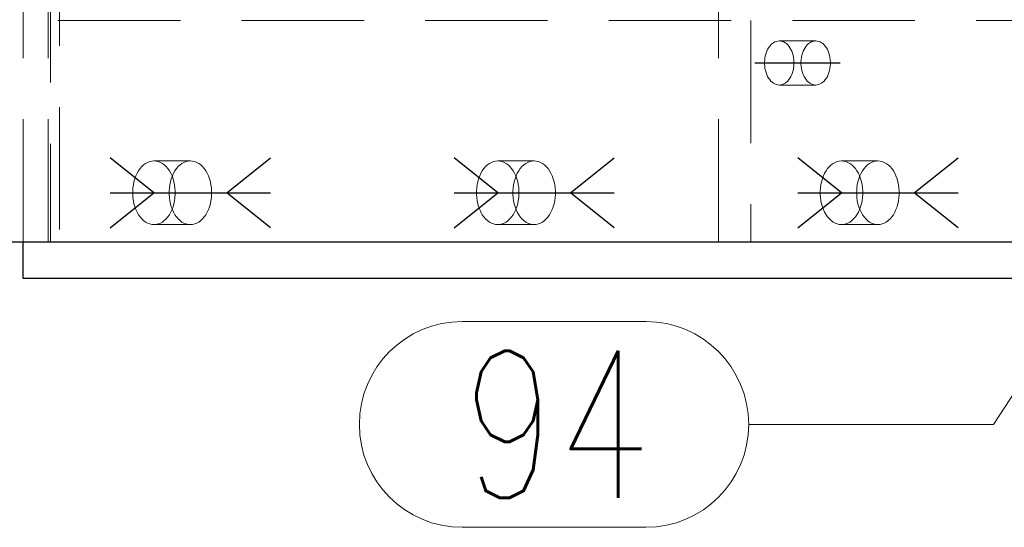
# Model space of a CAD drawing. Header units: millimetres. Extents: x 3528 to 4122, y 12541 to 12988.
# Tile 41 of 47: x 3917 to 3937, y 12838 to 12848. Entities that reach past the tile are written whole.
import ezdxf

# ---------------------------------------------------------------- set-up
doc = ezdxf.new("R2010")
doc.units = ezdxf.units.MM
doc.header["$LTSCALE"] = 10
doc.linetypes.add('HIDDEN', pattern=[0.375, 0.25, -0.125])
doc.linetypes.add('MITTE', pattern=[2, 1.25, -0.25, 0.25, -0.25])
for name, color, linetype in [('PS_BOLT', 4, 'Continuous'), ('PS_MID', 5, 'MITTE'), ('PS_SHAPE', 3, 'Continuous')]:
    doc.layers.add(name, color=color, linetype=linetype)
for name, color, linetype, lineweight in [('PS_Hidden', 2, 'HIDDEN', 9), ('PS_Pos', 1, 'Continuous', 15), ('PS_SOLID', 7, 'Continuous', 30)]:
    doc.layers.add(name, color=color, linetype=linetype, lineweight=lineweight)
doc.styles.add('simplex', font='simplex.shx', dxfattribs={"width": 0.75})

# ---------------------------------------------------------------- blocks, each defined once
blk = doc.blocks.new('*X244')
at = {"color": 30, "linetype": 'Continuous'}
for p, q in [((3926.311, 12844.568), (3925.419, 12845.282)), ((3927.799, 12844.568), (3928.691, 12845.282)), ((3925.419, 12843.854), (3926.311, 12844.568)), ((3925.419, 12844.568), (3928.691, 12844.568)), ((3928.691, 12843.854), (3927.799, 12844.568))]:
    blk.add_line(p, q, dxfattribs=at)
blk = doc.blocks.new('*X245')
at = {"layer": 'PS_Hidden', "color": 2, "linetype": 'HIDDEN'}
for p, q in [((3917.361, 12853.818), (3917.361, 12842.818)), ((3916.618, 12843.568), (3916.618, 12853.068)), ((3917.132, 12843.568), (3917.132, 12853.068)), ((3917.18, 12853.068), (3917.18, 12843.568)), ((3930.821, 12843.568), (3930.821, 12853.068)), ((3699.831, 12848.083), (3950.391, 12848.083)), ((3931.477, 12848.083), (3931.477, 12843.568)), ((3932, 12847.659), (3932.03, 12847.666)), ((3932.03, 12847.666), (3932.061, 12847.668)), ((3932.061, 12847.668), (3932.091, 12847.666)), ((3932.804, 12847.668), (3932.061, 12847.668)), ((3932.091, 12847.666), (3932.121, 12847.659)), ((3932.774, 12847.666), (3932.744, 12847.659)), ((3932.804, 12847.668), (3932.774, 12847.666)), ((3932.835, 12847.666), (3932.804, 12847.668)), ((3932.865, 12847.659), (3932.835, 12847.666)), ((3931.805, 12847.456), (3931.823, 12847.494)), ((3931.823, 12847.494), (3931.843, 12847.528)), ((3931.843, 12847.528), (3931.865, 12847.56)), ((3931.865, 12847.56), (3931.889, 12847.588)), ((3931.889, 12847.588), (3931.915, 12847.612)), ((3931.915, 12847.612), (3931.942, 12847.632)), ((3931.942, 12847.632), (3931.971, 12847.648)), ((3931.971, 12847.648), (3932, 12847.659)), ((3932.121, 12847.659), (3932.151, 12847.648)), ((3932.151, 12847.648), (3932.179, 12847.632)), ((3932.179, 12847.632), (3932.207, 12847.612)), ((3932.207, 12847.612), (3932.233, 12847.588)), ((3932.233, 12847.588), (3932.257, 12847.56)), ((3932.257, 12847.56), (3932.279, 12847.528)), ((3932.279, 12847.528), (3932.299, 12847.494)), ((3932.299, 12847.494), (3932.316, 12847.456)), ((3932.567, 12847.494), (3932.549, 12847.456)), ((3932.586, 12847.528), (3932.567, 12847.494)), ((3932.608, 12847.56), (3932.586, 12847.528)), ((3932.633, 12847.588), (3932.608, 12847.56)), ((3932.658, 12847.612), (3932.633, 12847.588)), ((3932.686, 12847.632), (3932.658, 12847.612)), ((3932.714, 12847.648), (3932.686, 12847.632)), ((3932.744, 12847.659), (3932.714, 12847.648)), ((3932.894, 12847.648), (3932.865, 12847.659)), ((3932.923, 12847.632), (3932.894, 12847.648)), ((3932.95, 12847.612), (3932.923, 12847.632)), ((3932.976, 12847.588), (3932.95, 12847.612)), ((3933, 12847.56), (3932.976, 12847.588)), ((3933.022, 12847.528), (3933, 12847.56)), ((3933.042, 12847.494), (3933.022, 12847.528)), ((3933.06, 12847.456), (3933.042, 12847.494)), ((3931.76, 12847.241), (3931.763, 12847.286)), ((3931.763, 12847.286), (3931.769, 12847.331)), ((3931.769, 12847.331), (3931.779, 12847.375)), ((3931.779, 12847.375), (3931.791, 12847.416)), ((3931.791, 12847.416), (3931.805, 12847.456)), ((3932.316, 12847.456), (3932.331, 12847.416)), ((3932.331, 12847.416), (3932.343, 12847.375)), ((3932.343, 12847.375), (3932.352, 12847.331)), ((3932.352, 12847.331), (3932.358, 12847.286)), ((3932.358, 12847.286), (3932.361, 12847.241)), ((3932.507, 12847.286), (3932.504, 12847.241)), ((3932.513, 12847.331), (3932.507, 12847.286)), ((3932.522, 12847.375), (3932.513, 12847.331)), ((3932.534, 12847.416), (3932.522, 12847.375)), ((3932.549, 12847.456), (3932.534, 12847.416)), ((3933.074, 12847.416), (3933.06, 12847.456)), ((3933.087, 12847.375), (3933.074, 12847.416)), ((3933.096, 12847.331), (3933.087, 12847.375)), ((3933.102, 12847.286), (3933.096, 12847.331)), ((3933.105, 12847.241), (3933.102, 12847.286)), ((3931.76, 12847.196), (3931.76, 12847.241)), ((3931.763, 12847.15), (3931.76, 12847.196)), ((3931.769, 12847.106), (3931.763, 12847.15)), ((3931.779, 12847.062), (3931.769, 12847.106)), ((3932.352, 12847.106), (3932.343, 12847.062)), ((3932.358, 12847.15), (3932.352, 12847.106)), ((3932.361, 12847.196), (3932.358, 12847.15)), ((3932.361, 12847.241), (3932.361, 12847.196)), ((3932.504, 12847.241), (3932.504, 12847.196)), ((3932.504, 12847.196), (3932.507, 12847.15)), ((3932.507, 12847.15), (3932.513, 12847.106)), ((3932.513, 12847.106), (3932.522, 12847.062)), ((3933.087, 12847.062), (3933.096, 12847.106)), ((3933.096, 12847.106), (3933.102, 12847.15)), ((3933.102, 12847.15), (3933.105, 12847.196)), ((3933.105, 12847.196), (3933.105, 12847.241)), ((3931.791, 12847.02), (3931.779, 12847.062)), ((3931.805, 12846.98), (3931.791, 12847.02)), ((3931.823, 12846.943), (3931.805, 12846.98)), ((3931.843, 12846.908), (3931.823, 12846.943)), ((3931.865, 12846.877), (3931.843, 12846.908)), ((3931.889, 12846.849), (3931.865, 12846.877)), ((3932.257, 12846.877), (3932.233, 12846.849)), ((3932.279, 12846.908), (3932.257, 12846.877)), ((3932.299, 12846.943), (3932.279, 12846.908)), ((3932.316, 12846.98), (3932.299, 12846.943)), ((3932.331, 12847.02), (3932.316, 12846.98)), ((3932.343, 12847.062), (3932.331, 12847.02)), ((3932.522, 12847.062), (3932.534, 12847.02)), ((3932.534, 12847.02), (3932.549, 12846.98)), ((3932.549, 12846.98), (3932.567, 12846.943)), ((3932.567, 12846.943), (3932.586, 12846.908)), ((3932.586, 12846.908), (3932.608, 12846.877)), ((3932.608, 12846.877), (3932.633, 12846.849)), ((3932.976, 12846.849), (3933, 12846.877)), ((3933, 12846.877), (3933.022, 12846.908)), ((3933.022, 12846.908), (3933.042, 12846.943)), ((3933.042, 12846.943), (3933.06, 12846.98)), ((3933.06, 12846.98), (3933.074, 12847.02)), ((3933.074, 12847.02), (3933.087, 12847.062)), ((3931.915, 12846.825), (3931.889, 12846.849)), ((3931.942, 12846.805), (3931.915, 12846.825)), ((3931.971, 12846.789), (3931.942, 12846.805)), ((3932, 12846.778), (3931.971, 12846.789)), ((3932.03, 12846.771), (3932, 12846.778)), ((3932.061, 12846.768), (3932.03, 12846.771)), ((3932.091, 12846.771), (3932.061, 12846.768)), ((3932.804, 12846.768), (3932.061, 12846.768)), ((3932.121, 12846.778), (3932.091, 12846.771)), ((3932.151, 12846.789), (3932.121, 12846.778)), ((3932.179, 12846.805), (3932.151, 12846.789)), ((3932.207, 12846.825), (3932.179, 12846.805)), ((3932.233, 12846.849), (3932.207, 12846.825)), ((3932.633, 12846.849), (3932.658, 12846.825)), ((3932.658, 12846.825), (3932.686, 12846.805)), ((3932.686, 12846.805), (3932.714, 12846.789)), ((3932.714, 12846.789), (3932.744, 12846.778)), ((3932.744, 12846.778), (3932.774, 12846.771)), ((3932.774, 12846.771), (3932.804, 12846.768)), ((3932.804, 12846.768), (3932.835, 12846.771)), ((3932.835, 12846.771), (3932.865, 12846.778)), ((3932.865, 12846.778), (3932.894, 12846.789)), ((3932.894, 12846.789), (3932.923, 12846.805)), ((3932.923, 12846.805), (3932.95, 12846.825)), ((3932.95, 12846.825), (3932.976, 12846.849)), ((3918.977, 12845.016), (3919.009, 12845.062)), ((3919.009, 12845.062), (3919.043, 12845.102)), ((3919.043, 12845.102), (3919.081, 12845.137)), ((3919.081, 12845.137), (3919.12, 12845.166)), ((3919.12, 12845.166), (3919.162, 12845.188)), ((3919.162, 12845.188), (3919.204, 12845.205)), ((3919.204, 12845.205), (3919.248, 12845.215)), ((3919.248, 12845.215), (3919.292, 12845.218)), ((3919.292, 12845.218), (3919.336, 12845.215)), ((3920.035, 12845.218), (3919.292, 12845.218)), ((3919.336, 12845.215), (3919.379, 12845.205)), ((3919.379, 12845.205), (3919.422, 12845.188)), ((3919.422, 12845.188), (3919.463, 12845.166)), ((3919.463, 12845.166), (3919.503, 12845.137)), ((3919.503, 12845.137), (3919.54, 12845.102)), ((3919.54, 12845.102), (3919.575, 12845.062)), ((3919.575, 12845.062), (3919.607, 12845.016)), ((3919.752, 12845.062), (3919.72, 12845.016)), ((3919.787, 12845.102), (3919.752, 12845.062)), ((3919.825, 12845.137), (3919.787, 12845.102)), ((3919.864, 12845.166), (3919.825, 12845.137)), ((3919.905, 12845.188), (3919.864, 12845.166)), ((3919.948, 12845.205), (3919.905, 12845.188)), ((3919.991, 12845.215), (3919.948, 12845.205)), ((3920.035, 12845.218), (3919.991, 12845.215)), ((3920.079, 12845.215), (3920.035, 12845.218)), ((3920.123, 12845.205), (3920.079, 12845.215)), ((3920.165, 12845.188), (3920.123, 12845.205)), ((3920.207, 12845.166), (3920.165, 12845.188)), ((3920.246, 12845.137), (3920.207, 12845.166)), ((3920.284, 12845.102), (3920.246, 12845.137)), ((3920.318, 12845.062), (3920.284, 12845.102)), ((3920.35, 12845.016), (3920.318, 12845.062)), ((3925.996, 12845.016), (3926.028, 12845.062)), ((3926.028, 12845.062), (3926.063, 12845.102)), ((3926.063, 12845.102), (3926.1, 12845.137)), ((3926.1, 12845.137), (3926.14, 12845.166)), ((3926.14, 12845.166), (3926.181, 12845.188)), ((3926.181, 12845.188), (3926.224, 12845.205)), ((3926.224, 12845.205), (3926.267, 12845.215)), ((3926.267, 12845.215), (3926.311, 12845.218)), ((3926.311, 12845.218), (3926.355, 12845.215)), ((3927.055, 12845.218), (3926.311, 12845.218)), ((3926.355, 12845.215), (3926.399, 12845.205)), ((3926.399, 12845.205), (3926.441, 12845.188)), ((3926.441, 12845.188), (3926.483, 12845.166)), ((3926.483, 12845.166), (3926.522, 12845.137)), ((3926.522, 12845.137), (3926.56, 12845.102)), ((3926.56, 12845.102), (3926.594, 12845.062)), ((3926.594, 12845.062), (3926.626, 12845.016)), ((3926.772, 12845.062), (3926.74, 12845.016)), ((3926.807, 12845.102), (3926.772, 12845.062)), ((3926.844, 12845.137), (3926.807, 12845.102)), ((3926.884, 12845.166), (3926.844, 12845.137)), ((3926.925, 12845.188), (3926.884, 12845.166)), ((3926.968, 12845.205), (3926.925, 12845.188)), ((3927.011, 12845.215), (3926.968, 12845.205)), ((3927.055, 12845.218), (3927.011, 12845.215)), ((3927.099, 12845.215), (3927.055, 12845.218)), ((3927.142, 12845.205), (3927.099, 12845.215)), ((3927.185, 12845.188), (3927.142, 12845.205)), ((3927.226, 12845.166), (3927.185, 12845.188)), ((3927.266, 12845.137), (3927.226, 12845.166)), ((3927.303, 12845.102), (3927.266, 12845.137)), ((3927.338, 12845.062), (3927.303, 12845.102)), ((3927.37, 12845.016), (3927.338, 12845.062)), ((3933.016, 12845.016), (3933.048, 12845.062)), ((3933.048, 12845.062), (3933.083, 12845.102)), ((3933.083, 12845.102), (3933.12, 12845.137)), ((3933.12, 12845.137), (3933.16, 12845.166)), ((3933.16, 12845.166), (3933.201, 12845.188)), ((3933.201, 12845.188), (3933.243, 12845.205)), ((3933.243, 12845.205), (3933.287, 12845.215)), ((3933.287, 12845.215), (3933.331, 12845.218)), ((3933.331, 12845.218), (3933.375, 12845.215)), ((3934.075, 12845.218), (3933.331, 12845.218)), ((3933.375, 12845.215), (3933.418, 12845.205)), ((3933.418, 12845.205), (3933.461, 12845.188)), ((3933.461, 12845.188), (3933.502, 12845.166)), ((3933.502, 12845.166), (3933.542, 12845.137)), ((3933.542, 12845.137), (3933.579, 12845.102)), ((3933.579, 12845.102), (3933.614, 12845.062)), ((3933.614, 12845.062), (3933.646, 12845.016)), ((3933.792, 12845.062), (3933.76, 12845.016)), ((3933.826, 12845.102), (3933.792, 12845.062)), ((3933.864, 12845.137), (3933.826, 12845.102)), ((3933.903, 12845.166), (3933.864, 12845.137)), ((3933.945, 12845.188), (3933.903, 12845.166)), ((3933.987, 12845.205), (3933.945, 12845.188)), ((3934.031, 12845.215), (3933.987, 12845.205)), ((3934.075, 12845.218), (3934.031, 12845.215)), ((3934.119, 12845.215), (3934.075, 12845.218)), ((3934.162, 12845.205), (3934.119, 12845.215)), ((3934.205, 12845.188), (3934.162, 12845.205)), ((3934.246, 12845.166), (3934.205, 12845.188)), ((3934.286, 12845.137), (3934.246, 12845.166)), ((3934.323, 12845.102), (3934.286, 12845.137)), ((3934.358, 12845.062), (3934.323, 12845.102)), ((3934.39, 12845.016), (3934.358, 12845.062)), ((3918.884, 12844.794), (3918.902, 12844.855)), ((3918.902, 12844.855), (3918.923, 12844.912)), ((3918.923, 12844.912), (3918.948, 12844.966)), ((3918.948, 12844.966), (3918.977, 12845.016)), ((3919.607, 12845.016), (3919.635, 12844.966)), ((3919.645, 12844.855), (3919.628, 12844.794)), ((3919.635, 12844.966), (3919.661, 12844.912)), ((3919.667, 12844.912), (3919.645, 12844.855)), ((3919.661, 12844.912), (3919.682, 12844.855)), ((3919.692, 12844.966), (3919.667, 12844.912)), ((3919.682, 12844.855), (3919.699, 12844.794)), ((3919.72, 12845.016), (3919.692, 12844.966)), ((3920.379, 12844.966), (3920.35, 12845.016)), ((3920.404, 12844.912), (3920.379, 12844.966)), ((3920.426, 12844.855), (3920.404, 12844.912)), ((3920.443, 12844.794), (3920.426, 12844.855)), ((3925.904, 12844.794), (3925.921, 12844.855)), ((3925.921, 12844.855), (3925.943, 12844.912)), ((3925.943, 12844.912), (3925.968, 12844.966)), ((3925.968, 12844.966), (3925.996, 12845.016)), ((3926.626, 12845.016), (3926.655, 12844.966)), ((3926.665, 12844.855), (3926.648, 12844.794)), ((3926.655, 12844.966), (3926.68, 12844.912)), ((3926.686, 12844.912), (3926.665, 12844.855)), ((3926.68, 12844.912), (3926.701, 12844.855)), ((3926.711, 12844.966), (3926.686, 12844.912)), ((3926.701, 12844.855), (3926.719, 12844.794)), ((3926.74, 12845.016), (3926.711, 12844.966)), ((3927.399, 12844.966), (3927.37, 12845.016)), ((3927.424, 12844.912), (3927.399, 12844.966)), ((3927.445, 12844.855), (3927.424, 12844.912)), ((3927.463, 12844.794), (3927.445, 12844.855)), ((3932.923, 12844.794), (3932.941, 12844.855)), ((3932.941, 12844.855), (3932.962, 12844.912)), ((3932.962, 12844.912), (3932.987, 12844.966)), ((3932.987, 12844.966), (3933.016, 12845.016)), ((3933.646, 12845.016), (3933.675, 12844.966)), ((3933.684, 12844.855), (3933.667, 12844.794)), ((3933.675, 12844.966), (3933.7, 12844.912)), ((3933.706, 12844.912), (3933.684, 12844.855)), ((3933.7, 12844.912), (3933.721, 12844.855)), ((3933.731, 12844.966), (3933.706, 12844.912)), ((3933.721, 12844.855), (3933.738, 12844.794)), ((3933.76, 12845.016), (3933.731, 12844.966)), ((3934.418, 12844.966), (3934.39, 12845.016)), ((3934.443, 12844.912), (3934.418, 12844.966)), ((3934.465, 12844.855), (3934.443, 12844.912)), ((3934.482, 12844.794), (3934.465, 12844.855)), ((3918.858, 12844.601), (3918.862, 12844.667)), ((3918.862, 12844.667), (3918.871, 12844.731)), ((3918.871, 12844.731), (3918.884, 12844.794)), ((3919.606, 12844.667), (3919.601, 12844.601)), ((3919.615, 12844.731), (3919.606, 12844.667)), ((3919.628, 12844.794), (3919.615, 12844.731)), ((3919.699, 12844.794), (3919.712, 12844.731)), ((3919.712, 12844.731), (3919.721, 12844.667)), ((3919.721, 12844.667), (3919.726, 12844.601)), ((3920.456, 12844.731), (3920.443, 12844.794)), ((3920.465, 12844.667), (3920.456, 12844.731)), ((3920.469, 12844.601), (3920.465, 12844.667)), ((3925.877, 12844.601), (3925.882, 12844.667)), ((3925.882, 12844.667), (3925.891, 12844.731)), ((3925.891, 12844.731), (3925.904, 12844.794)), ((3926.625, 12844.667), (3926.621, 12844.601)), ((3926.634, 12844.731), (3926.625, 12844.667)), ((3926.648, 12844.794), (3926.634, 12844.731)), ((3926.719, 12844.794), (3926.732, 12844.731)), ((3926.732, 12844.731), (3926.741, 12844.667)), ((3926.741, 12844.667), (3926.745, 12844.601)), ((3927.476, 12844.731), (3927.463, 12844.794)), ((3927.485, 12844.667), (3927.476, 12844.731)), ((3927.489, 12844.601), (3927.485, 12844.667)), ((3932.897, 12844.601), (3932.901, 12844.667)), ((3932.901, 12844.667), (3932.91, 12844.731)), ((3932.91, 12844.731), (3932.923, 12844.794)), ((3933.645, 12844.667), (3933.641, 12844.601)), ((3933.654, 12844.731), (3933.645, 12844.667)), ((3933.667, 12844.794), (3933.654, 12844.731)), ((3933.738, 12844.794), (3933.752, 12844.731)), ((3933.752, 12844.731), (3933.76, 12844.667)), ((3933.76, 12844.667), (3933.765, 12844.601)), ((3934.495, 12844.731), (3934.482, 12844.794)), ((3934.504, 12844.667), (3934.495, 12844.731)), ((3934.509, 12844.601), (3934.504, 12844.667)), ((3918.858, 12844.535), (3918.858, 12844.601)), ((3918.862, 12844.47), (3918.858, 12844.535)), ((3918.871, 12844.405), (3918.862, 12844.47)), ((3919.601, 12844.601), (3919.601, 12844.535)), ((3919.601, 12844.535), (3919.606, 12844.47)), ((3919.606, 12844.47), (3919.615, 12844.405)), ((3919.721, 12844.47), (3919.712, 12844.405)), ((3919.726, 12844.535), (3919.721, 12844.47)), ((3919.726, 12844.601), (3919.726, 12844.535)), ((3920.456, 12844.405), (3920.465, 12844.47)), ((3920.465, 12844.47), (3920.469, 12844.535)), ((3920.469, 12844.535), (3920.469, 12844.601)), ((3925.877, 12844.535), (3925.877, 12844.601)), ((3925.882, 12844.47), (3925.877, 12844.535)), ((3925.891, 12844.405), (3925.882, 12844.47)), ((3926.621, 12844.601), (3926.621, 12844.535)), ((3926.621, 12844.535), (3926.625, 12844.47)), ((3926.625, 12844.47), (3926.634, 12844.405)), ((3926.741, 12844.47), (3926.732, 12844.405)), ((3926.745, 12844.535), (3926.741, 12844.47)), ((3926.745, 12844.601), (3926.745, 12844.535)), ((3927.476, 12844.405), (3927.485, 12844.47)), ((3927.485, 12844.47), (3927.489, 12844.535)), ((3927.489, 12844.535), (3927.489, 12844.601)), ((3932.897, 12844.535), (3932.897, 12844.601)), ((3932.901, 12844.47), (3932.897, 12844.535)), ((3932.91, 12844.405), (3932.901, 12844.47)), ((3933.641, 12844.601), (3933.641, 12844.535)), ((3933.641, 12844.535), (3933.645, 12844.47)), ((3933.645, 12844.47), (3933.654, 12844.405)), ((3933.76, 12844.47), (3933.752, 12844.405)), ((3933.765, 12844.535), (3933.76, 12844.47)), ((3933.765, 12844.601), (3933.765, 12844.535)), ((3934.495, 12844.405), (3934.504, 12844.47)), ((3934.504, 12844.47), (3934.509, 12844.535)), ((3934.509, 12844.535), (3934.509, 12844.601)), ((3918.884, 12844.343), (3918.871, 12844.405)), ((3918.902, 12844.282), (3918.884, 12844.343)), ((3918.923, 12844.224), (3918.902, 12844.282)), ((3919.615, 12844.405), (3919.628, 12844.343)), ((3919.628, 12844.343), (3919.645, 12844.282)), ((3919.645, 12844.282), (3919.667, 12844.224)), ((3919.682, 12844.282), (3919.661, 12844.224)), ((3919.699, 12844.343), (3919.682, 12844.282)), ((3919.712, 12844.405), (3919.699, 12844.343)), ((3920.404, 12844.224), (3920.426, 12844.282)), ((3920.426, 12844.282), (3920.443, 12844.343)), ((3920.443, 12844.343), (3920.456, 12844.405)), ((3925.904, 12844.343), (3925.891, 12844.405)), ((3925.921, 12844.282), (3925.904, 12844.343)), ((3925.943, 12844.224), (3925.921, 12844.282)), ((3926.634, 12844.405), (3926.648, 12844.343)), ((3926.648, 12844.343), (3926.665, 12844.282)), ((3926.665, 12844.282), (3926.686, 12844.224)), ((3926.701, 12844.282), (3926.68, 12844.224)), ((3926.719, 12844.343), (3926.701, 12844.282)), ((3926.732, 12844.405), (3926.719, 12844.343)), ((3927.424, 12844.224), (3927.445, 12844.282)), ((3927.445, 12844.282), (3927.463, 12844.343)), ((3927.463, 12844.343), (3927.476, 12844.405)), ((3932.923, 12844.343), (3932.91, 12844.405)), ((3932.941, 12844.282), (3932.923, 12844.343)), ((3932.962, 12844.224), (3932.941, 12844.282)), ((3933.654, 12844.405), (3933.667, 12844.343)), ((3933.667, 12844.343), (3933.684, 12844.282)), ((3933.684, 12844.282), (3933.706, 12844.224)), ((3933.721, 12844.282), (3933.7, 12844.224)), ((3933.738, 12844.343), (3933.721, 12844.282)), ((3933.752, 12844.405), (3933.738, 12844.343)), ((3934.443, 12844.224), (3934.465, 12844.282)), ((3934.465, 12844.282), (3934.482, 12844.343)), ((3934.482, 12844.343), (3934.495, 12844.405)), ((3918.948, 12844.17), (3918.923, 12844.224)), ((3918.977, 12844.12), (3918.948, 12844.17)), ((3919.009, 12844.075), (3918.977, 12844.12)), ((3919.043, 12844.035), (3919.009, 12844.075)), ((3919.575, 12844.075), (3919.54, 12844.035)), ((3919.607, 12844.12), (3919.575, 12844.075)), ((3919.635, 12844.17), (3919.607, 12844.12)), ((3919.661, 12844.224), (3919.635, 12844.17)), ((3919.667, 12844.224), (3919.692, 12844.17)), ((3919.692, 12844.17), (3919.72, 12844.12)), ((3919.72, 12844.12), (3919.752, 12844.075)), ((3919.752, 12844.075), (3919.787, 12844.035)), ((3920.284, 12844.035), (3920.318, 12844.075)), ((3920.318, 12844.075), (3920.35, 12844.12)), ((3920.35, 12844.12), (3920.379, 12844.17)), ((3920.379, 12844.17), (3920.404, 12844.224)), ((3925.968, 12844.17), (3925.943, 12844.224)), ((3925.996, 12844.12), (3925.968, 12844.17)), ((3926.028, 12844.075), (3925.996, 12844.12)), ((3926.063, 12844.035), (3926.028, 12844.075)), ((3926.594, 12844.075), (3926.56, 12844.035)), ((3926.626, 12844.12), (3926.594, 12844.075)), ((3926.655, 12844.17), (3926.626, 12844.12)), ((3926.68, 12844.224), (3926.655, 12844.17)), ((3926.686, 12844.224), (3926.711, 12844.17)), ((3926.711, 12844.17), (3926.74, 12844.12)), ((3926.74, 12844.12), (3926.772, 12844.075)), ((3926.772, 12844.075), (3926.807, 12844.035)), ((3927.303, 12844.035), (3927.338, 12844.075)), ((3927.338, 12844.075), (3927.37, 12844.12)), ((3927.37, 12844.12), (3927.399, 12844.17)), ((3927.399, 12844.17), (3927.424, 12844.224)), ((3932.987, 12844.17), (3932.962, 12844.224)), ((3933.016, 12844.12), (3932.987, 12844.17)), ((3933.048, 12844.075), (3933.016, 12844.12)), ((3933.083, 12844.035), (3933.048, 12844.075)), ((3933.614, 12844.075), (3933.579, 12844.035)), ((3933.646, 12844.12), (3933.614, 12844.075)), ((3933.675, 12844.17), (3933.646, 12844.12)), ((3933.7, 12844.224), (3933.675, 12844.17)), ((3933.706, 12844.224), (3933.731, 12844.17)), ((3933.731, 12844.17), (3933.76, 12844.12)), ((3933.76, 12844.12), (3933.792, 12844.075)), ((3933.792, 12844.075), (3933.826, 12844.035)), ((3934.323, 12844.035), (3934.358, 12844.075)), ((3934.358, 12844.075), (3934.39, 12844.12)), ((3934.39, 12844.12), (3934.418, 12844.17)), ((3934.418, 12844.17), (3934.443, 12844.224)), ((3919.081, 12844), (3919.043, 12844.035)), ((3919.12, 12843.971), (3919.081, 12844)), ((3919.162, 12843.948), (3919.12, 12843.971)), ((3919.204, 12843.932), (3919.162, 12843.948)), ((3919.248, 12843.922), (3919.204, 12843.932)), ((3919.292, 12843.918), (3919.248, 12843.922)), ((3919.336, 12843.922), (3919.292, 12843.918)), ((3920.035, 12843.918), (3919.292, 12843.918)), ((3919.379, 12843.932), (3919.336, 12843.922)), ((3919.422, 12843.948), (3919.379, 12843.932)), ((3919.463, 12843.971), (3919.422, 12843.948)), ((3919.503, 12844), (3919.463, 12843.971)), ((3919.54, 12844.035), (3919.503, 12844)), ((3919.787, 12844.035), (3919.825, 12844)), ((3919.825, 12844), (3919.864, 12843.971)), ((3919.864, 12843.971), (3919.905, 12843.948)), ((3919.905, 12843.948), (3919.948, 12843.932)), ((3919.948, 12843.932), (3919.991, 12843.922)), ((3919.991, 12843.922), (3920.035, 12843.918)), ((3920.035, 12843.918), (3920.079, 12843.922)), ((3920.079, 12843.922), (3920.123, 12843.932)), ((3920.123, 12843.932), (3920.165, 12843.948)), ((3920.165, 12843.948), (3920.207, 12843.971)), ((3920.207, 12843.971), (3920.246, 12844)), ((3920.246, 12844), (3920.284, 12844.035)), ((3926.1, 12844), (3926.063, 12844.035)), ((3926.14, 12843.971), (3926.1, 12844)), ((3926.181, 12843.948), (3926.14, 12843.971)), ((3926.224, 12843.932), (3926.181, 12843.948)), ((3926.267, 12843.922), (3926.224, 12843.932)), ((3926.311, 12843.918), (3926.267, 12843.922)), ((3926.355, 12843.922), (3926.311, 12843.918)), ((3927.055, 12843.918), (3926.311, 12843.918)), ((3926.399, 12843.932), (3926.355, 12843.922)), ((3926.441, 12843.948), (3926.399, 12843.932)), ((3926.483, 12843.971), (3926.441, 12843.948)), ((3926.522, 12844), (3926.483, 12843.971)), ((3926.56, 12844.035), (3926.522, 12844)), ((3926.807, 12844.035), (3926.844, 12844)), ((3926.844, 12844), (3926.884, 12843.971)), ((3926.884, 12843.971), (3926.925, 12843.948)), ((3926.925, 12843.948), (3926.968, 12843.932)), ((3926.968, 12843.932), (3927.011, 12843.922)), ((3927.011, 12843.922), (3927.055, 12843.918)), ((3927.055, 12843.918), (3927.099, 12843.922)), ((3927.099, 12843.922), (3927.142, 12843.932)), ((3927.142, 12843.932), (3927.185, 12843.948)), ((3927.185, 12843.948), (3927.226, 12843.971)), ((3927.226, 12843.971), (3927.266, 12844)), ((3927.266, 12844), (3927.303, 12844.035)), ((3933.12, 12844), (3933.083, 12844.035)), ((3933.16, 12843.971), (3933.12, 12844)), ((3933.201, 12843.948), (3933.16, 12843.971)), ((3933.243, 12843.932), (3933.201, 12843.948)), ((3933.287, 12843.922), (3933.243, 12843.932)), ((3933.331, 12843.918), (3933.287, 12843.922)), ((3933.375, 12843.922), (3933.331, 12843.918)), ((3934.075, 12843.918), (3933.331, 12843.918)), ((3933.418, 12843.932), (3933.375, 12843.922)), ((3933.461, 12843.948), (3933.418, 12843.932)), ((3933.502, 12843.971), (3933.461, 12843.948)), ((3933.542, 12844), (3933.502, 12843.971)), ((3933.579, 12844.035), (3933.542, 12844)), ((3933.826, 12844.035), (3933.864, 12844)), ((3933.864, 12844), (3933.903, 12843.971)), ((3933.903, 12843.971), (3933.945, 12843.948)), ((3933.945, 12843.948), (3933.987, 12843.932)), ((3933.987, 12843.932), (3934.031, 12843.922)), ((3934.031, 12843.922), (3934.075, 12843.918)), ((3934.075, 12843.918), (3934.119, 12843.922)), ((3934.119, 12843.922), (3934.162, 12843.932)), ((3934.162, 12843.932), (3934.205, 12843.948)), ((3934.205, 12843.948), (3934.246, 12843.971)), ((3934.246, 12843.971), (3934.286, 12844)), ((3934.286, 12844), (3934.323, 12844.035))]:
    blk.add_line(p, q, dxfattribs=at)
at = {"layer": 'PS_MID', "color": 5, "linetype": 'MITTE'}
for p, q in [((3931.561, 12847.218), (3933.304, 12847.218)), ((3918.792, 12844.568), (3920.535, 12844.568)), ((3925.811, 12844.568), (3927.555, 12844.568)), ((3932.831, 12844.568), (3934.575, 12844.568))]:
    blk.add_line(p, q, dxfattribs=at)
at = {"layer": 'PS_SOLID', "color": 7, "linetype": 'Continuous'}
for p, q in [((3699.831, 12843.568), (3951.047, 12843.568)), ((3916.618, 12842.818), (3916.618, 12843.568)), ((3938.481, 12842.818), (3916.618, 12842.818))]:
    blk.add_line(p, q, dxfattribs=at)
blk = doc.blocks.new('*X247')
at = {"color": 30, "linetype": 'Continuous'}
for p, q in [((3933.331, 12844.568), (3932.439, 12845.282)), ((3934.818, 12844.568), (3935.711, 12845.282)), ((3932.439, 12843.854), (3933.331, 12844.568)), ((3932.439, 12844.568), (3935.711, 12844.568)), ((3935.711, 12843.854), (3934.818, 12844.568))]:
    blk.add_line(p, q, dxfattribs=at)
blk = doc.blocks.new('*X249')
at = {"color": 30, "linetype": 'Continuous'}
for p, q in [((3919.292, 12844.568), (3918.399, 12845.282)), ((3920.779, 12844.568), (3921.672, 12845.282)), ((3918.399, 12843.854), (3919.292, 12844.568)), ((3918.399, 12844.568), (3921.672, 12844.568)), ((3921.672, 12843.854), (3920.779, 12844.568))]:
    blk.add_line(p, q, dxfattribs=at)
blk = doc.blocks.new('*X251')
at = {"color": 1}
for p, q in [((3939.259, 12844.193), (3936.436, 12839.841)), ((3925.586, 12841.941), (3929.336, 12841.941)), ((3931.436, 12839.841), (3936.436, 12839.841)), ((3925.586, 12837.741), (3929.336, 12837.741))]:
    blk.add_line(p, q, dxfattribs=at)
for centre, start, end in [((3925.586, 12839.841), 90, 270), ((3929.336, 12839.841), 270, 90)]:
    blk.add_arc(centre, 2.1, start, end, dxfattribs=at)
at = {"color": 2, "style": 'simplex', "width": 0.75}
blk.add_text('94', height=3, dxfattribs=at).set_placement((3925.586, 12838.341))

msp = doc.modelspace()

# ---------------------------------------------------------------- block references
at = {"layer": 'PS_BOLT', "color": 30}
for name in ['*X249', '*X244', '*X247']:
    msp.add_blockref(name, (0, 0), dxfattribs=at)
at = {"layer": 'PS_Pos'}
msp.add_blockref('*X251', (0, 0), dxfattribs=at)
at = {"layer": 'PS_SHAPE'}
msp.add_blockref('*X245', (0, 0), dxfattribs=at)

doc.saveas('drawing.dxf')
